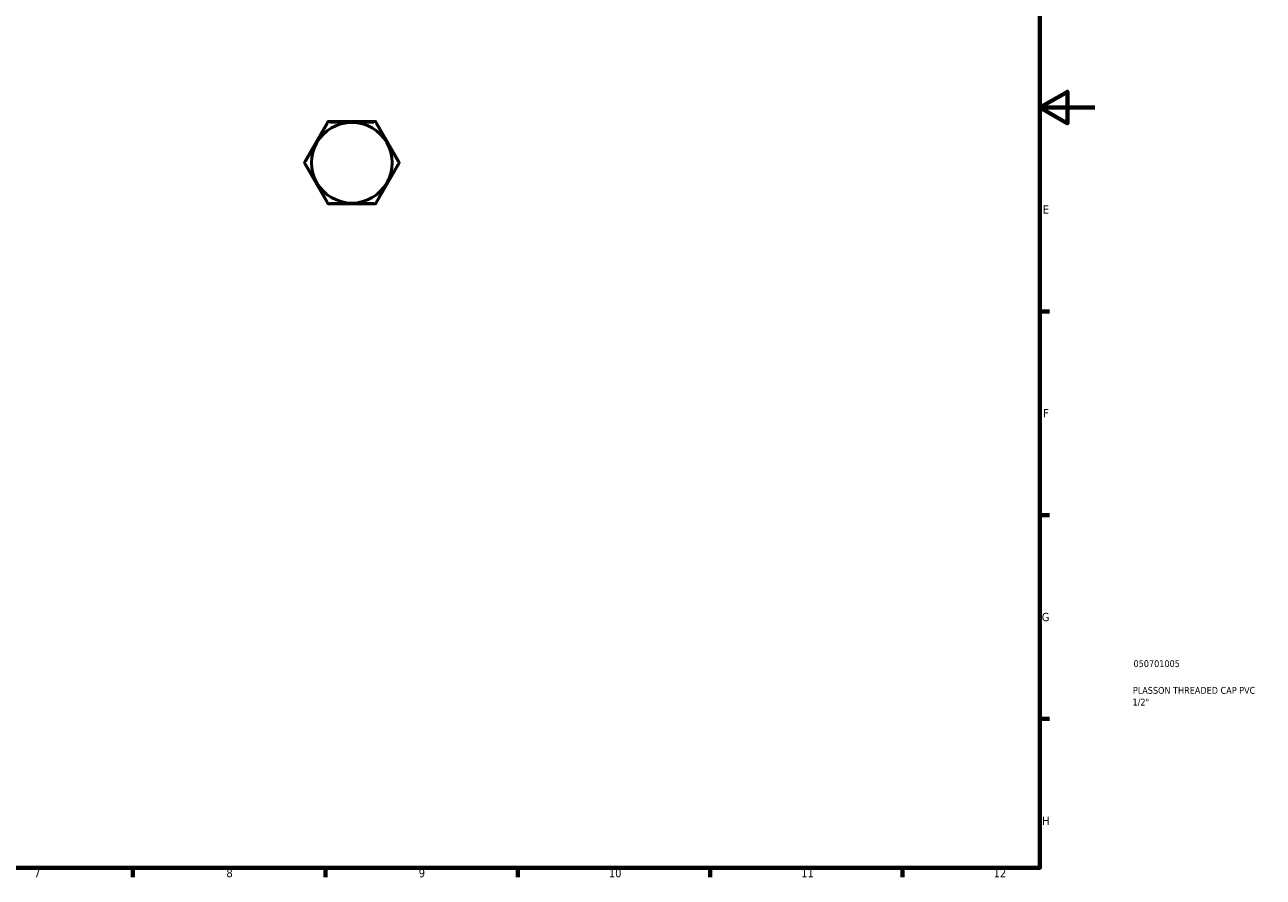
# Model space of a CAD drawing. Header units: millimetres. Extents: x 0 to 902, y 0 to 653.
# Tile 3 of 4: x 451 to 902, y 17 to 327. Entities that reach past the tile are written whole.
import ezdxf

# ---------------------------------------------------------------- set-up
doc = ezdxf.new("R2010")
doc.units = ezdxf.units.MM
for name, color, linetype, lineweight in [('Border (ANSI)', 7, 'Continuous', 70), ('Title (ISO)', 7, 'Continuous', 50), ('Visible (ANSI)', 7, 'Continuous', 50), ('Visible Narrow (ANSI)', 7, 'Continuous', 35)]:
    doc.layers.add(name, color=color, linetype=linetype, lineweight=lineweight)
doc.styles.add('Note Text (ANSI)', font='tahoma.ttf')
doc.styles.add('Note Text (ISO)', font='tahoma.ttf')

# ---------------------------------------------------------------- blocks, each defined once
blk = doc.blocks.new('Borders Default Border')
at = {"layer": 'Border (ANSI)'}
for p, q in [((821, 222.75), (824.45, 222.75)), ((821, 148.5), (824.45, 148.5)), ((821, 74.25), (824.45, 74.25)), ((490.58, 20), (490.58, 16.55)), ((560.67, 20), (560.67, 16.55)), ((630.75, 20), (630.75, 16.55)), ((700.83, 20), (700.83, 16.55)), ((770.92, 20), (770.92, 16.55))]:
    blk.add_line(p, q, dxfattribs=at)
at = {"layer": 'Border (ANSI)', "flags": 128}
for points in [[(20, 20), (20, 574), (821, 574), (821, 20), (20, 20)], [(841, 297), (821, 297), (831, 302.77), (831, 291.23), (821, 297)]]:
    blk.add_lwpolyline(points, dxfattribs=at)
at = {"layer": 'Border (ANSI)', "attachment_point": 7, "style": 'Note Text (ANSI)'}
for s, insert, char_height in [('E', (822.05, 258.35), 3.05), ('F', (822.14, 184.1), 3.05), ('G', (821.66, 109.79), 3.05), ('H', (821.81, 35.6), 3.05), ('7', (454.6, 16.55), 3.05), ('8', (524.63, 16.48), 3.05), ('9', (594.7, 16.49), 3.05), ('10', (663.96, 16.49), 3.048), ('11', (734.04, 16.55), 3.048), ('12', (804.13, 16.55), 3.048)]:
    blk.add_mtext(s, dxfattribs=dict(at, insert=insert, char_height=char_height))
blk = doc.blocks.new('Title Blocks ISO')
at = {"layer": 'Title (ISO)', "color": 232, "true_color": 0xca0064, "style": 'Note Text (ISO)'}
for tag, p in [('PART_NUMBER_001', (34.08, 73.14)), ('DESCRIPTION_001', (33.84, 63.4)), ('DESCRIPTION_002', (33.71, 59.12))]:
    blk.add_attdef(tag, p, '', height=2.5, dxfattribs=at)

msp = doc.modelspace()

# ---------------------------------------------------------------- linework, layer by layer
at = {"layer": 'Visible (ANSI)'}
for p, q in [((561.571, 291.777), (553.084, 277.077)), ((578.805, 291.927), (561.831, 291.927)), ((587.552, 277.077), (579.065, 291.777)), ((553.084, 276.777), (561.571, 262.077)), ((579.065, 262.077), (587.552, 276.777)), ((561.831, 261.927), (578.805, 261.927))]:
    msp.add_line(p, q, dxfattribs=at)
for centre, radius, start, end in [((570.318, 276.927), 14.7, 90, 150), ((561.831, 291.627), 0.3, 90, 150), ((570.318, 276.927), 14.7, 30, 90), ((578.805, 291.627), 0.3, 30, 90), ((570.318, 276.927), 14.7, 150, 210), ((570.318, 276.927), 14.7, 330, 30), ((553.344, 276.927), 0.3, 150, 210), ((587.292, 276.927), 0.3, 330, 30), ((570.318, 276.927), 14.7, 210, 270), ((570.318, 276.927), 14.7, 270, 330), ((561.831, 262.227), 0.3, 210, 270), ((578.805, 262.227), 0.3, 270, 330)]:
    msp.add_arc(centre, radius, start, end, dxfattribs=at)
at = {"layer": 'Visible Narrow (ANSI)'}
for p, q in [((557.8, 284.645), (561.619, 291.26)), ((561.811, 291.639), (561.572, 291.777)), ((561.831, 291.926), (561.831, 291.651)), ((562.255, 291.627), (569.894, 291.627)), ((570.743, 291.627), (578.381, 291.627)), ((578.805, 291.651), (578.805, 291.926)), ((579.064, 291.777), (578.826, 291.639)), ((579.017, 291.26), (582.837, 284.645)), ((553.556, 277.295), (557.375, 283.91)), ((583.261, 283.91), (587.08, 277.295)), ((553.085, 277.077), (553.324, 276.939)), ((553.324, 276.916), (553.085, 276.778)), ((557.375, 269.945), (553.556, 276.56)), ((587.08, 276.56), (583.261, 269.945)), ((587.313, 276.939), (587.551, 277.077)), ((587.551, 276.778), (587.313, 276.916)), ((561.619, 262.595), (557.8, 269.21)), ((582.837, 269.21), (579.017, 262.595)), ((561.572, 262.078), (561.811, 262.216)), ((561.831, 262.204), (561.831, 261.928)), ((569.894, 262.227), (562.255, 262.227)), ((578.381, 262.227), (570.743, 262.227)), ((578.805, 261.928), (578.805, 262.204)), ((578.826, 262.216), (579.064, 262.078))]:
    msp.add_line(p, q, dxfattribs=at)

# ---------------------------------------------------------------- block references
msp.add_blockref('Borders Default Border', (0, 0))
msp.add_blockref('Title Blocks ISO', (821, 20)).add_auto_attribs({'PART_NUMBER_001': '050701005', 'DESCRIPTION_001': 'PLASSON THREADED CAP PVC', 'DESCRIPTION_002': '1/2"'})

doc.saveas('drawing.dxf')
